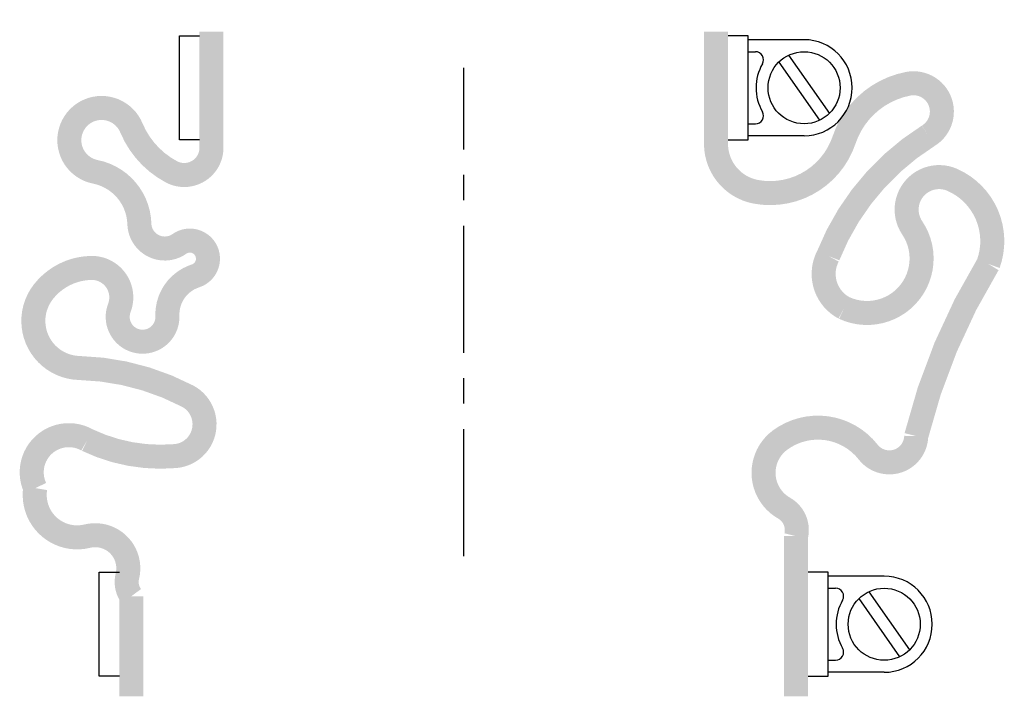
# Model space of a CAD drawing. Header units: millimetres. Extents: x -55 to 67, y -19 to 67.
import ezdxf

# ---------------------------------------------------------------- set-up
doc = ezdxf.new("R2010")
doc.units = ezdxf.units.MM
doc.header["$LTSCALE"] = 0.5
doc.header["$MEASUREMENT"] = 0
doc.linetypes.add('CENTER', pattern=[50.8, 31.75, -6.35, 6.35, -6.35])
doc.layers.get('0').update_dxf_attribs({"linetype": 'CONTINUOUS'})
doc.layers.add('Center', color=1, linetype='CENTER')

msp = doc.modelspace()

# ---------------------------------------------------------------- linework, layer by layer
for p, q in [((-35.5, 52), (-35.5, 65)), ((-35.5, 65), (-33, 65)), ((35.5, 65), (33, 65)), ((35.5, 52), (35.5, 65)), ((42.5, 64.5), (35.5, 64.5)), ((35.5, 63), (36.44, 63)), ((39.34, 61.7), (44.43, 54.44)), ((40.57, 62.56), (45.66, 55.3)), ((35.5, 54), (36.44, 54)), ((-33, 52), (-35.5, 52)), ((33, 52), (35.5, 52)), ((42.5, 52.5), (35.5, 52.5)), ((-45.5, -15), (-45.5, -2)), ((-45.5, -2), (-43, -2)), ((45.5, -2), (43, -2)), ((45.5, -15), (45.5, -2)), ((52.5, -2.5), (45.5, -2.5)), ((45.5, -4), (46.44, -4)), ((50.57, -4.44), (55.66, -11.7)), ((49.34, -5.3), (54.43, -12.56)), ((45.5, -13), (46.44, -13)), ((52.5, -14.5), (45.5, -14.5)), ((-43, -15), (-45.5, -15)), ((43, -15), (45.5, -15))]:
    msp.add_line(p, q)
at = {"const_width": 3, "flags": 128}
for points in [[(-31.5, 65.5), (-31.5, 51, -0.56619), (-36.5, 48, -0.173214), (-41.5, 53.5, 1.667268), (-46, 48, -0.349852), (-40.5, 41.5, 0.598056), (-35.5, 39, -1.163294), (-33.5, 35, 0.335337), (-37, 30, -1.224957), (-43, 31, 0.531721), (-46.5, 36, 0.226938), (-52.5, 33, 0.615314), (-48, 23.5, -0.114729), (-34.5, 20, -0.749263), (-36, 12.5, -0.134398), (-47, 14.5, 0.733759), (-53.5, 8.5, 0.538118), (-47, 2.5, -0.564179), (-42, -2.5, 0.223265), (-41.5, -5), (-41.5, -17.5)], [(31.5, 65.5), (31.5, 51.5, 0.36205), (36.5, 45.5, 0.373567), (47.5, 52, -0.271332), (55.5, 59, -0.835937), (58, 52.5, 0.159512), (45.5, 37.5, 0.414951), (47.5, 31, 0.760159), (56, 41, -0.75249), (61, 47, -0.394653), (65.5, 36.5, 0.076611), (56.5, 15, -0.704922), (50.5, 13, 0.405667), (39.5, 14.5, 0.542617), (40, 6, -0.335934), (41.5, 2.5), (41.5, -17.5)]]:
    msp.add_lwpolyline(points, format="xyb", dxfattribs=at)
for centre in [(42.5, 58.5), (52.5, -8.5)]:
    msp.add_circle(centre, 4.5)
for centre, radius, start, end in [((42.5, 58.5), 6, 270, 90), ((36.44, 62), 1, 330, 90), ((42.5, 58.5), 6, 150, 210), ((36.44, 55), 1, 270, 30), ((52.5, -8.5), 6, 270, 90), ((46.44, -5), 1, 330, 90), ((52.5, -8.5), 6, 150, 210), ((46.44, -12), 1, 270, 30)]:
    msp.add_arc(centre, radius, start, end)
at = {"layer": 'Center'}
msp.add_line((0, 0), (0, 61), dxfattribs=at)

doc.saveas('drawing.dxf')
